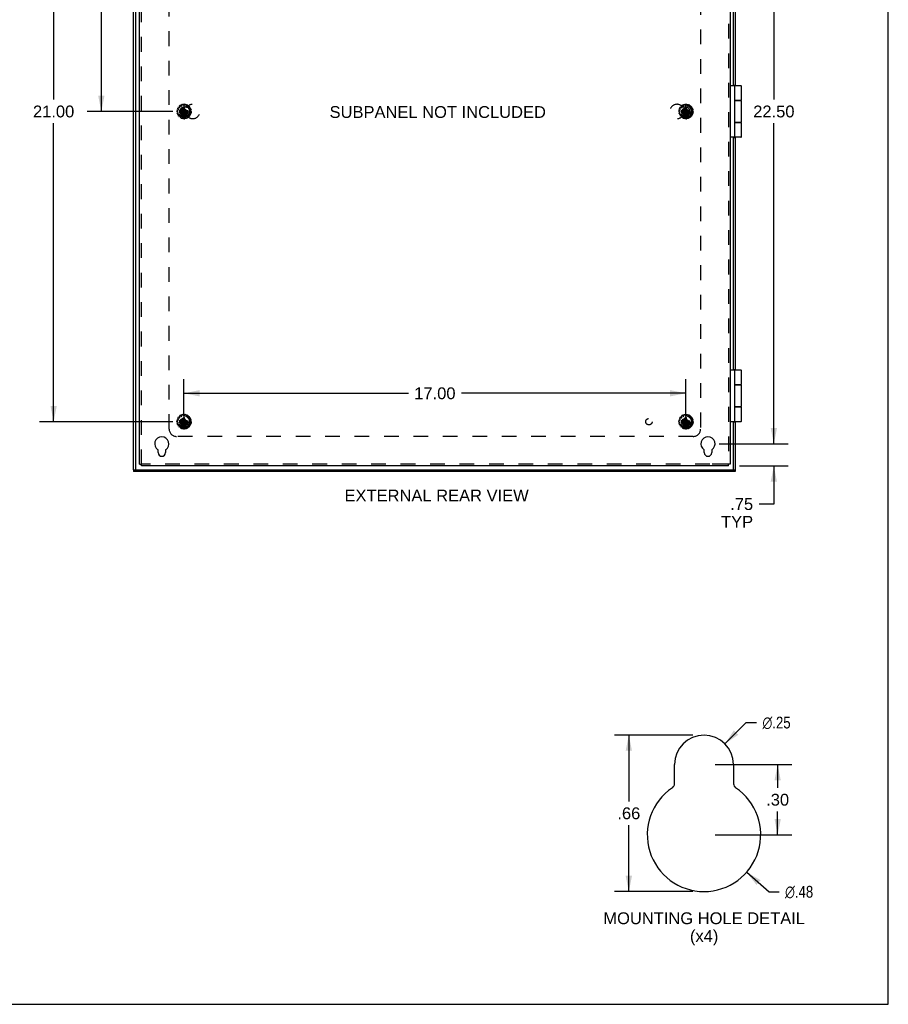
# Model space of a CAD drawing. Header units: inches. Extents: x 0 to 90.7, y 0 to 58.7.
# Tile 14 of 15: x 61.2 to 90.7, y 0 to 33.3. Entities that reach past the tile are written whole.
import ezdxf

# ---------------------------------------------------------------- set-up
doc = ezdxf.new("R2010")
doc.units = ezdxf.units.IN
doc.header["$LTSCALE"] = 4.986667
doc.header["$MEASUREMENT"] = 0
doc.linetypes.add('HIDDEN', pattern=[0.2, 0.1, -0.1])
doc.layers.get('0').update_dxf_attribs({"linetype": 'CONTINUOUS'})
for name, color, linetype in [('DEFAULT_2', 8, 'HIDDEN'), ('DIMENSIONS', 7, 'CONTINUOUS'), ('DOOR_ASSEMBLY', 7, 'CONTINUOUS'), ('SUBPANEL', 7, 'CONTINUOUS')]:
    doc.layers.add(name, color=color, linetype=linetype)
doc.styles.get("Standard").update_dxf_attribs({"font": 'arial.ttf'})
doc.styles.add('TEXTSTYLE_1', font='gdt', dxfattribs={"width": 0.8})
doc.dimstyles.new('DIMSTYLE_1', dxfattribs={"dimtxt": 0.4, "dimasz": 0.533333, "dimexe": 0.09, "dimexo": 0.07, "dimgap": 0.0375, "dimtad": 0, "dimtih": 1, "dimtoh": 1, "dimzin": 4, "dimdsep": 46, "dimtxsty": 'Standard', "dimblk": '_FILLED', "dimblk1": '_FILLED', "dimblk2": '_FILLED', "dimcen": 0.09, "dimadec": 3, "dimazin": 1, "dimtfac": 1, "dimtdec": 3, "dimtofl": 0, "dimtmove": 0, "dimatfit": 3, "dimldrblk": '_FILLED', "dimfxl": 0, "dimtolj": 1, "dimtzin": 4, "dimarcsym": 0})
doc.dimstyles.new('DIMSTYLE_2', dxfattribs={"dimtxt": 0.4, "dimasz": 0.533333, "dimexe": 0.09, "dimexo": 0.07, "dimgap": 0.09, "dimtad": 0, "dimtih": 1, "dimtoh": 1, "dimlfac": 0.1875, "dimzin": 4, "dimdsep": 46, "dimtxsty": 'Standard', "dimblk": '_FILLED', "dimblk1": '_FILLED', "dimblk2": '_FILLED', "dimcen": 0.09, "dimadec": 3, "dimazin": 1, "dimtfac": 1, "dimtdec": 3, "dimtofl": 0, "dimtmove": 0, "dimatfit": 1, "dimldrblk": '_FILLED', "dimfxl": 0, "dimtolj": 1, "dimtzin": 4, "dimarcsym": 0})
doc.dimstyles.new('DIMSTYLE_3', dxfattribs={"dimtxt": 0.4, "dimasz": 0.533333, "dimexe": 0.09, "dimexo": 0.07, "dimgap": 0.0375, "dimtad": 0, "dimtih": 1, "dimtoh": 1, "dimlfac": 0.1875, "dimzin": 4, "dimdsep": 46, "dimtxsty": 'Standard', "dimblk": '_FILLED', "dimblk1": '_FILLED', "dimblk2": '_FILLED', "dimcen": 0.09, "dimadec": 3, "dimazin": 1, "dimtfac": 1, "dimtdec": 3, "dimtofl": 0, "dimtmove": 0, "dimatfit": 3, "dimldrblk": '_FILLED', "dimfxl": 0, "dimtolj": 1, "dimtzin": 4, "dimarcsym": 0})

# ---------------------------------------------------------------- blocks, each defined once
blk = doc.blocks.new('_FILLED')
at = {"color": 0, "linetype": 'ByBlock'}
blk.add_solid([(0, 0), (-1, 0.2), (-1, -0.2)], dxfattribs=at)
blk = doc.blocks.new('*D3')
at = {"layer": 'DIMENSIONS', "color": 2, "linetype": 'Continuous'}
for p, q in [((85.132, 8.82), (85.849, 9.536)), ((85.849, 9.536), (86.205, 9.536))]:
    blk.add_line(p, q, dxfattribs=at)
at = {"layer": 'DIMENSIONS', "color": 2, "linetype": 'Continuous', "xscale": 0.5333333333, "yscale": 0.5333333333, "zscale": 0.5333333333, "rotation": 224.9412113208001}
blk.add_blockref('_FILLED', (85.132, 8.82), dxfattribs=at)
at = {"layer": 'DIMENSIONS', "color": 2, "linetype": 'Continuous', "insert": (86.405, 9.736), "char_height": 0.4, "width": 1.30954, "attachment_point": 1, "line_spacing_factor": 0.9, "style": 'TEXTSTYLE_1'}
blk.add_mtext('{\\fgdt;n}\\fArial;.25', dxfattribs=at)
blk = doc.blocks.new('*D4')
at = {"layer": 'DIMENSIONS', "color": 2, "linetype": 'Continuous'}
for p, q in [((85.869, 4.473), (86.629, 3.809)), ((86.629, 3.809), (86.97, 3.809))]:
    blk.add_line(p, q, dxfattribs=at)
at = {"layer": 'DIMENSIONS', "color": 2, "linetype": 'Continuous', "xscale": 0.5333333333, "yscale": 0.5333333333, "zscale": 0.5333333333, "rotation": 138.8276360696}
blk.add_blockref('_FILLED', (85.869, 4.473), dxfattribs=at)
at = {"layer": 'DIMENSIONS', "color": 2, "linetype": 'Continuous', "insert": (87.17, 4.009), "char_height": 0.4, "width": 1.30954, "attachment_point": 1, "line_spacing_factor": 0.9, "style": 'TEXTSTYLE_1'}
blk.add_mtext('{\\fgdt;n}\\fArial;.48', dxfattribs=at)
blk = doc.blocks.new('*D5')
at = {"layer": 'DIMENSIONS', "color": 2, "linetype": 'Continuous'}
for p, q in [((84.051, 9.113), (81.398, 9.113)), ((81.878, 9.113), (81.878, 6.865)), ((81.878, 3.817), (81.878, 6.065)), ((84.051, 3.817), (81.398, 3.817))]:
    blk.add_line(p, q, dxfattribs=at)
at = {"layer": 'DIMENSIONS', "color": 2, "linetype": 'Continuous', "xscale": 0.5333333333, "yscale": 0.5333333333, "zscale": 0.5333333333}
for p, rotation in [((81.878, 9.113), 90), ((81.878, 3.817), 270)]:
    blk.add_blockref('_FILLED', p, dxfattribs=dict(at, rotation=rotation))
at = {"layer": 'DIMENSIONS', "color": 2, "linetype": 'Continuous', "insert": (81.878, 6.665), "char_height": 0.4, "width": 0.77621, "attachment_point": 2, "line_spacing_factor": 0.9}
blk.add_mtext('.66', dxfattribs=at)
blk = doc.blocks.new('*D7')
at = {"layer": 'DIMENSIONS', "color": 2, "linetype": 'Continuous'}
for p, q in [((84.932, 41.471), (87.27, 41.471)), ((86.79, 41.471), (86.79, 30.621)), ((86.79, 18.971), (86.79, 29.821)), ((84.932, 18.971), (87.27, 18.971))]:
    blk.add_line(p, q, dxfattribs=at)
at = {"layer": 'DIMENSIONS', "color": 2, "linetype": 'Continuous', "xscale": 0.5333333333, "yscale": 0.5333333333, "zscale": 0.5333333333}
for p, rotation in [((86.79, 41.471), 90), ((86.79, 18.971), 270)]:
    blk.add_blockref('_FILLED', p, dxfattribs=dict(at, rotation=rotation))
at = {"layer": 'DIMENSIONS', "color": 2, "linetype": 'Continuous', "insert": (86.79, 30.421), "char_height": 0.4, "width": 1.39777, "attachment_point": 2, "line_spacing_factor": 0.9}
blk.add_mtext('22.50', dxfattribs=at)
blk = doc.blocks.new('*D11')
at = {"layer": 'DIMENSIONS', "color": 2, "linetype": 'Continuous'}
for p, q in [((86.79, 18.971), (86.79, 20.038)), ((84.932, 18.971), (87.27, 18.971)), ((85.622, 18.221), (87.27, 18.221)), ((86.79, 18.221), (86.79, 16.932)), ((86.79, 16.932), (86.288, 16.932))]:
    blk.add_line(p, q, dxfattribs=at)
at = {"layer": 'DIMENSIONS', "color": 2, "linetype": 'Continuous', "xscale": 0.5333333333, "yscale": 0.5333333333, "zscale": 0.5333333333}
for p, rotation in [((86.79, 18.971), 270), ((86.79, 18.221), 90)]:
    blk.add_blockref('_FILLED', p, dxfattribs=dict(at, rotation=rotation))
at = {"layer": 'DIMENSIONS', "color": 2, "linetype": 'Continuous', "insert": (86.088, 17.132), "char_height": 0.4, "width": 1.08401, "attachment_point": 3, "line_spacing_factor": 0.9}
blk.add_mtext('.75\\PTYP', dxfattribs=at)
blk = doc.blocks.new('*D12')
at = {"layer": 'DIMENSIONS', "color": 2, "linetype": 'Continuous'}
for p, q in [((84.797, 8.113), (87.398, 8.113)), ((86.918, 8.113), (86.918, 7.325)), ((86.918, 5.737), (86.918, 6.525)), ((84.797, 5.737), (87.398, 5.737))]:
    blk.add_line(p, q, dxfattribs=at)
at = {"layer": 'DIMENSIONS', "color": 2, "linetype": 'Continuous', "xscale": 0.5333333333, "yscale": 0.5333333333, "zscale": 0.5333333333}
for p, rotation in [((86.918, 8.113), 90), ((86.918, 5.737), 270)]:
    blk.add_blockref('_FILLED', p, dxfattribs=dict(at, rotation=rotation))
at = {"layer": 'DIMENSIONS', "color": 2, "linetype": 'Continuous', "insert": (86.918, 7.125), "char_height": 0.4, "width": 0.77621, "attachment_point": 2, "line_spacing_factor": 0.9}
blk.add_mtext('.30', dxfattribs=at)
blk = doc.blocks.new('*D15')
at = {"layer": 'DIMENSIONS', "color": 2, "linetype": 'Continuous'}
for p, q in [((66.435, 40.721), (63.532, 40.721)), ((64.012, 40.721), (64.012, 36.248)), ((64.012, 30.221), (64.012, 34.848)), ((66.435, 30.221), (63.532, 30.221))]:
    blk.add_line(p, q, dxfattribs=at)
at = {"layer": 'DIMENSIONS', "color": 2, "linetype": 'Continuous', "xscale": 0.5333333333, "yscale": 0.5333333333, "zscale": 0.5333333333}
for p, rotation in [((64.012, 40.721), 90), ((64.012, 30.221), 270)]:
    blk.add_blockref('_FILLED', p, dxfattribs=dict(at, rotation=rotation))
at = {"layer": 'DIMENSIONS', "color": 2, "linetype": 'Continuous', "insert": (64.012, 36.048), "char_height": 0.4, "width": 1.39777, "attachment_point": 2, "line_spacing_factor": 0.9}
blk.add_mtext('10.50\\PTYP', dxfattribs=at)
blk = doc.blocks.new('*D16')
at = {"layer": 'DIMENSIONS', "color": 2, "linetype": 'Continuous'}
for p, q in [((66.435, 40.721), (61.916, 40.721)), ((62.396, 40.721), (62.396, 30.621)), ((62.396, 19.721), (62.396, 29.821)), ((66.435, 19.721), (61.916, 19.721))]:
    blk.add_line(p, q, dxfattribs=at)
at = {"layer": 'DIMENSIONS', "color": 2, "linetype": 'Continuous', "xscale": 0.5333333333, "yscale": 0.5333333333, "zscale": 0.5333333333}
for p, rotation in [((62.396, 40.721), 90), ((62.396, 19.721), 270)]:
    blk.add_blockref('_FILLED', p, dxfattribs=dict(at, rotation=rotation))
at = {"layer": 'DIMENSIONS', "color": 2, "linetype": 'Continuous', "insert": (62.396, 30.421), "char_height": 0.4, "width": 1.39777, "attachment_point": 2, "line_spacing_factor": 0.9}
blk.add_mtext('21.00', dxfattribs=at)
blk = doc.blocks.new('*D17')
at = {"layer": 'DIMENSIONS', "color": 2, "linetype": 'Continuous'}
for p, q in [((66.809, 19.981), (66.809, 21.162)), ((83.809, 19.981), (83.809, 21.162)), ((66.809, 20.682), (74.41, 20.682)), ((83.809, 20.682), (76.207, 20.682))]:
    blk.add_line(p, q, dxfattribs=at)
at = {"layer": 'DIMENSIONS', "color": 2, "linetype": 'Continuous', "xscale": 0.5333333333, "yscale": 0.5333333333, "zscale": 0.5333333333, "rotation": 180}
blk.add_blockref('_FILLED', (66.809, 20.682), dxfattribs=at)
at = {"layer": 'DIMENSIONS', "color": 2, "linetype": 'Continuous', "xscale": 0.5333333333, "yscale": 0.5333333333, "zscale": 0.5333333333}
blk.add_blockref('_FILLED', (83.809, 20.682), dxfattribs=at)
at = {"layer": 'DIMENSIONS', "color": 2, "linetype": 'Continuous', "insert": (75.309, 20.882), "char_height": 0.4, "width": 1.39777, "attachment_point": 2, "line_spacing_factor": 0.9}
blk.add_mtext('17.00', dxfattribs=at)

msp = doc.modelspace()

# ---------------------------------------------------------------- linework, layer by layer
at = {"color": 7, "linetype": 'Continuous'}
for p, q in [((90.667, 0), (90.667, 58.667)), ((65.309, 18.281), (65.369, 18.281)), ((65.369, 18.221), (65.369, 18.281)), ((85.309, 18.281), (85.249, 18.281)), ((85.249, 18.221), (85.249, 18.281)), ((0, 0), (90.667, 0))]:
    msp.add_line(p, q, dxfattribs=at)
at = {"color": 3, "linetype": 'Continuous'}
for p, q in [((65.309, 18.281), (65.309, 42.161)), ((85.309, 42.161), (85.309, 18.281)), ((65.934, 18.674), (65.934, 18.756)), ((66.184, 18.756), (66.184, 18.674)), ((84.434, 18.674), (84.434, 18.756)), ((84.684, 18.756), (84.684, 18.674)), ((85.249, 18.221), (65.369, 18.221)), ((83.424, 7.464), (83.424, 8.113)), ((85.424, 8.113), (85.424, 7.464))]:
    msp.add_line(p, q, dxfattribs=at)
for centre, radius, start, end in [((66.059, 18.971), 0.24, 303.8964, 236.1036), ((84.559, 18.971), 0.24, 303.8964, 236.1036), ((65.914, 18.756), 0.02, 0, 56.1036), ((66.059, 18.674), 0.125, 180, 360), ((66.204, 18.756), 0.02, 123.8964, 180), ((84.414, 18.756), 0.02, 0, 56.1036), ((84.559, 18.674), 0.125, 180, 360), ((84.704, 18.756), 0.02, 123.8964, 180), ((84.424, 8.113), 1, 0, 180), ((83.264, 7.464), 0.16, 303.8964, 360), ((85.584, 7.464), 0.16, 180, 236.1036), ((84.424, 5.737), 1.92, 123.8964, 56.1036)]:
    msp.add_arc(centre, radius, start, end, dxfattribs=at)
at = {"layer": 'DEFAULT_2', "color": 8, "linetype": 'HIDDEN'}
for p, q in [((65.369, 18.281), (65.369, 42.161)), ((85.249, 42.161), (85.249, 18.281)), ((66.615, 30.359), (66.641, 30.346)), ((66.667, 30.375), (66.652, 30.4)), ((66.653, 30.348), (66.666, 30.363)), ((66.687, 30.426), (66.706, 30.404)), ((66.718, 30.401), (66.736, 30.409)), ((66.742, 30.42), (66.738, 30.448)), ((66.781, 30.457), (66.789, 30.43)), ((66.791, 30.362), (66.791, 30.361)), ((66.791, 30.081), (66.827, 30.362)), ((66.827, 30.081), (66.791, 30.362)), ((66.791, 30.361), (66.791, 30.326)), ((66.799, 30.422), (66.819, 30.422)), ((66.827, 30.361), (66.827, 30.362)), ((66.827, 30.326), (66.827, 30.361)), ((66.828, 30.43), (66.836, 30.457)), ((66.879, 30.448), (66.875, 30.42)), ((66.881, 30.409), (66.899, 30.401)), ((66.911, 30.404), (66.93, 30.426)), ((66.965, 30.4), (66.95, 30.375)), ((66.951, 30.363), (66.965, 30.348)), ((66.976, 30.346), (67.002, 30.359)), ((83.615, 30.359), (83.641, 30.346)), ((83.667, 30.375), (83.652, 30.4)), ((83.653, 30.348), (83.666, 30.363)), ((83.687, 30.426), (83.706, 30.404)), ((83.718, 30.401), (83.736, 30.409)), ((83.742, 30.42), (83.738, 30.448)), ((83.781, 30.457), (83.789, 30.43)), ((83.791, 30.362), (83.791, 30.361)), ((83.791, 30.081), (83.827, 30.362)), ((83.827, 30.081), (83.791, 30.362)), ((83.791, 30.361), (83.791, 30.326)), ((83.799, 30.422), (83.819, 30.422)), ((83.827, 30.361), (83.827, 30.362)), ((83.827, 30.326), (83.827, 30.361)), ((83.828, 30.43), (83.836, 30.457)), ((83.879, 30.448), (83.875, 30.42)), ((83.881, 30.409), (83.899, 30.401)), ((83.911, 30.404), (83.93, 30.426)), ((83.965, 30.4), (83.95, 30.375)), ((83.951, 30.363), (83.965, 30.348)), ((83.976, 30.346), (84.002, 30.359)), ((66.599, 30.219), (66.571, 30.224)), ((66.576, 30.268), (66.605, 30.267)), ((66.577, 30.169), (66.604, 30.18)), ((66.618, 30.134), (66.591, 30.127)), ((66.617, 30.304), (66.593, 30.32)), ((66.61, 30.19), (66.608, 30.21)), ((66.614, 30.274), (66.621, 30.293)), ((66.618, 30.08), (66.638, 30.1)), ((66.64, 30.112), (66.63, 30.13)), ((66.67, 30.064), (66.648, 30.047)), ((66.668, 30.239), (66.949, 30.203)), ((66.668, 30.203), (66.949, 30.239)), ((66.669, 30.239), (66.668, 30.239)), ((66.668, 30.203), (66.669, 30.203)), ((66.704, 30.239), (66.669, 30.239)), ((66.669, 30.203), (66.704, 30.203)), ((66.699, 30.053), (66.682, 30.065)), ((66.692, 30.014), (66.702, 30.041)), ((66.759, 30.271), (66.704, 30.239)), ((66.704, 30.239), (66.913, 30.203)), ((66.704, 30.203), (66.913, 30.239)), ((66.704, 30.203), (66.759, 30.172)), ((66.746, 30.022), (66.733, 29.996)), ((66.777, 30.023), (66.757, 30.027)), ((66.791, 30.326), (66.759, 30.271)), ((66.759, 30.172), (66.858, 30.271)), ((66.759, 30.271), (66.858, 30.172)), ((66.759, 30.172), (66.791, 30.117)), ((66.787, 29.985), (66.784, 30.014)), ((66.791, 30.117), (66.827, 30.326)), ((66.827, 30.117), (66.791, 30.326)), ((66.791, 30.117), (66.791, 30.082)), ((66.791, 30.082), (66.791, 30.081)), ((66.858, 30.271), (66.827, 30.326)), ((66.827, 30.117), (66.858, 30.172)), ((66.827, 30.082), (66.827, 30.117)), ((66.827, 30.081), (66.827, 30.082)), ((66.833, 30.014), (66.831, 29.985)), ((66.86, 30.027), (66.841, 30.023)), ((66.913, 30.239), (66.858, 30.271)), ((66.858, 30.172), (66.913, 30.203)), ((66.885, 29.996), (66.871, 30.022)), ((66.948, 30.239), (66.913, 30.239)), ((66.913, 30.203), (66.948, 30.203)), ((66.915, 30.041), (66.925, 30.014)), ((66.935, 30.065), (66.919, 30.053)), ((66.97, 30.047), (66.947, 30.064)), ((66.949, 30.239), (66.948, 30.239)), ((66.948, 30.203), (66.949, 30.203)), ((66.988, 30.13), (66.978, 30.112)), ((66.979, 30.1), (66.999, 30.08)), ((66.997, 30.293), (67.003, 30.274)), ((67.027, 30.127), (66.999, 30.134)), ((67.024, 30.32), (67.001, 30.304)), ((67.01, 30.21), (67.007, 30.19)), ((67.013, 30.267), (67.041, 30.268)), ((67.014, 30.18), (67.04, 30.169)), ((67.046, 30.224), (67.018, 30.219)), ((83.599, 30.219), (83.571, 30.224)), ((83.576, 30.268), (83.605, 30.267)), ((83.577, 30.169), (83.604, 30.18)), ((83.618, 30.134), (83.591, 30.127)), ((83.617, 30.304), (83.593, 30.32)), ((83.61, 30.19), (83.608, 30.21)), ((83.614, 30.274), (83.621, 30.293)), ((83.618, 30.08), (83.638, 30.1)), ((83.64, 30.112), (83.63, 30.13)), ((83.67, 30.064), (83.648, 30.047)), ((83.668, 30.203), (83.949, 30.239)), ((83.669, 30.239), (83.668, 30.239)), ((83.668, 30.239), (83.949, 30.203)), ((83.668, 30.203), (83.669, 30.203)), ((83.704, 30.239), (83.669, 30.239)), ((83.669, 30.203), (83.704, 30.203)), ((83.699, 30.053), (83.682, 30.065)), ((83.692, 30.014), (83.702, 30.041)), ((83.759, 30.271), (83.704, 30.239)), ((83.704, 30.203), (83.913, 30.239)), ((83.704, 30.239), (83.913, 30.203)), ((83.704, 30.203), (83.759, 30.172)), ((83.746, 30.022), (83.733, 29.996)), ((83.777, 30.023), (83.757, 30.027)), ((83.791, 30.326), (83.759, 30.271)), ((83.759, 30.172), (83.858, 30.271)), ((83.759, 30.271), (83.858, 30.172)), ((83.759, 30.172), (83.791, 30.117)), ((83.787, 29.985), (83.784, 30.014)), ((83.791, 30.117), (83.827, 30.326)), ((83.827, 30.117), (83.791, 30.326)), ((83.791, 30.117), (83.791, 30.082)), ((83.791, 30.082), (83.791, 30.081)), ((83.858, 30.271), (83.827, 30.326)), ((83.827, 30.117), (83.858, 30.172)), ((83.827, 30.082), (83.827, 30.117)), ((83.827, 30.081), (83.827, 30.082)), ((83.833, 30.014), (83.831, 29.985)), ((83.86, 30.027), (83.841, 30.023)), ((83.913, 30.239), (83.858, 30.271)), ((83.858, 30.172), (83.913, 30.203)), ((83.885, 29.996), (83.871, 30.022)), ((83.948, 30.239), (83.913, 30.239)), ((83.913, 30.203), (83.948, 30.203)), ((83.915, 30.041), (83.925, 30.014)), ((83.935, 30.065), (83.919, 30.053)), ((83.97, 30.047), (83.947, 30.064)), ((83.949, 30.239), (83.948, 30.239)), ((83.948, 30.203), (83.949, 30.203)), ((83.988, 30.13), (83.978, 30.112)), ((83.979, 30.1), (83.999, 30.08)), ((83.997, 30.293), (84.003, 30.274)), ((84.027, 30.127), (83.999, 30.134)), ((84.024, 30.32), (84.001, 30.304)), ((84.01, 30.21), (84.007, 30.19)), ((84.013, 30.267), (84.041, 30.268)), ((84.014, 30.18), (84.04, 30.169)), ((84.046, 30.224), (84.018, 30.219)), ((66.599, 19.719), (66.571, 19.724)), ((66.576, 19.768), (66.605, 19.767)), ((66.577, 19.669), (66.604, 19.68)), ((66.617, 19.804), (66.593, 19.82)), ((66.61, 19.69), (66.608, 19.71)), ((66.614, 19.774), (66.621, 19.793)), ((66.615, 19.859), (66.641, 19.846)), ((66.667, 19.875), (66.652, 19.9)), ((66.653, 19.848), (66.666, 19.863)), ((66.668, 19.739), (66.949, 19.703)), ((66.669, 19.739), (66.668, 19.739)), ((66.668, 19.703), (66.949, 19.739)), ((66.668, 19.703), (66.669, 19.703)), ((66.704, 19.739), (66.669, 19.739)), ((66.669, 19.703), (66.704, 19.703)), ((66.687, 19.926), (66.706, 19.904)), ((66.759, 19.771), (66.704, 19.739)), ((66.704, 19.739), (66.913, 19.703)), ((66.704, 19.703), (66.913, 19.739)), ((66.704, 19.703), (66.759, 19.672)), ((66.718, 19.901), (66.736, 19.909)), ((66.742, 19.92), (66.738, 19.948)), ((66.791, 19.826), (66.759, 19.771)), ((66.759, 19.771), (66.858, 19.672)), ((66.759, 19.672), (66.858, 19.771)), ((66.759, 19.672), (66.791, 19.617)), ((66.781, 19.957), (66.789, 19.93)), ((66.827, 19.581), (66.791, 19.862)), ((66.791, 19.862), (66.791, 19.861)), ((66.791, 19.581), (66.827, 19.862)), ((66.791, 19.861), (66.791, 19.826)), ((66.827, 19.617), (66.791, 19.826)), ((66.791, 19.617), (66.827, 19.826)), ((66.799, 19.922), (66.819, 19.922)), ((66.827, 19.861), (66.827, 19.862)), ((66.827, 19.826), (66.827, 19.861)), ((66.858, 19.771), (66.827, 19.826)), ((66.827, 19.617), (66.858, 19.672)), ((66.828, 19.93), (66.836, 19.957)), ((66.913, 19.739), (66.858, 19.771)), ((66.858, 19.672), (66.913, 19.703)), ((66.879, 19.948), (66.875, 19.92)), ((66.881, 19.909), (66.899, 19.901)), ((66.911, 19.904), (66.93, 19.926)), ((66.948, 19.739), (66.913, 19.739)), ((66.913, 19.703), (66.948, 19.703)), ((66.949, 19.739), (66.948, 19.739)), ((66.948, 19.703), (66.949, 19.703)), ((66.965, 19.9), (66.95, 19.875)), ((66.951, 19.863), (66.965, 19.848)), ((66.976, 19.846), (67.002, 19.859)), ((66.997, 19.793), (67.003, 19.774)), ((67.024, 19.82), (67.001, 19.804)), ((67.01, 19.71), (67.007, 19.69)), ((67.013, 19.767), (67.041, 19.768)), ((67.014, 19.68), (67.04, 19.669)), ((67.046, 19.724), (67.018, 19.719)), ((83.599, 19.719), (83.571, 19.724)), ((83.576, 19.768), (83.605, 19.767)), ((83.577, 19.669), (83.604, 19.68)), ((83.617, 19.804), (83.593, 19.82)), ((83.61, 19.69), (83.608, 19.71)), ((83.614, 19.774), (83.621, 19.793)), ((83.615, 19.859), (83.641, 19.846)), ((83.667, 19.875), (83.652, 19.9)), ((83.653, 19.848), (83.666, 19.863)), ((83.668, 19.703), (83.949, 19.739)), ((83.669, 19.739), (83.668, 19.739)), ((83.668, 19.739), (83.949, 19.703)), ((83.668, 19.703), (83.669, 19.703)), ((83.704, 19.739), (83.669, 19.739)), ((83.669, 19.703), (83.704, 19.703)), ((83.687, 19.926), (83.706, 19.904)), ((83.759, 19.771), (83.704, 19.739)), ((83.704, 19.703), (83.913, 19.739)), ((83.704, 19.739), (83.913, 19.703)), ((83.704, 19.703), (83.759, 19.672)), ((83.718, 19.901), (83.736, 19.909)), ((83.742, 19.92), (83.738, 19.948)), ((83.791, 19.826), (83.759, 19.771)), ((83.759, 19.771), (83.858, 19.672)), ((83.759, 19.672), (83.858, 19.771)), ((83.759, 19.672), (83.791, 19.617)), ((83.781, 19.957), (83.789, 19.93)), ((83.827, 19.581), (83.791, 19.862)), ((83.791, 19.862), (83.791, 19.861)), ((83.791, 19.581), (83.827, 19.862)), ((83.791, 19.861), (83.791, 19.826)), ((83.827, 19.617), (83.791, 19.826)), ((83.791, 19.617), (83.827, 19.826)), ((83.799, 19.922), (83.819, 19.922)), ((83.827, 19.861), (83.827, 19.862)), ((83.827, 19.826), (83.827, 19.861)), ((83.858, 19.771), (83.827, 19.826)), ((83.827, 19.617), (83.858, 19.672)), ((83.828, 19.93), (83.836, 19.957)), ((83.913, 19.739), (83.858, 19.771)), ((83.858, 19.672), (83.913, 19.703)), ((83.879, 19.948), (83.875, 19.92)), ((83.881, 19.909), (83.899, 19.901)), ((83.911, 19.904), (83.93, 19.926)), ((83.948, 19.739), (83.913, 19.739)), ((83.913, 19.703), (83.948, 19.703)), ((83.949, 19.739), (83.948, 19.739)), ((83.948, 19.703), (83.949, 19.703)), ((83.965, 19.9), (83.95, 19.875)), ((83.951, 19.863), (83.965, 19.848)), ((83.976, 19.846), (84.002, 19.859)), ((83.997, 19.793), (84.003, 19.774)), ((84.024, 19.82), (84.001, 19.804)), ((84.01, 19.71), (84.007, 19.69)), ((84.013, 19.767), (84.041, 19.768)), ((84.014, 19.68), (84.04, 19.669)), ((84.046, 19.724), (84.018, 19.719)), ((66.618, 19.634), (66.591, 19.627)), ((66.618, 19.58), (66.638, 19.6)), ((66.64, 19.612), (66.63, 19.63)), ((66.67, 19.564), (66.648, 19.547)), ((66.699, 19.553), (66.682, 19.565)), ((66.692, 19.514), (66.702, 19.541)), ((66.746, 19.522), (66.733, 19.496)), ((66.777, 19.523), (66.757, 19.527)), ((66.787, 19.485), (66.784, 19.514)), ((66.791, 19.617), (66.791, 19.582)), ((66.791, 19.582), (66.791, 19.581)), ((66.827, 19.582), (66.827, 19.617)), ((66.827, 19.581), (66.827, 19.582)), ((66.833, 19.514), (66.831, 19.485)), ((66.86, 19.527), (66.841, 19.523)), ((66.885, 19.496), (66.871, 19.522)), ((66.915, 19.541), (66.925, 19.514)), ((66.935, 19.565), (66.919, 19.553)), ((66.97, 19.547), (66.947, 19.564)), ((66.988, 19.63), (66.978, 19.612)), ((66.979, 19.6), (66.999, 19.58)), ((67.027, 19.627), (66.999, 19.634)), ((83.618, 19.634), (83.591, 19.627)), ((83.618, 19.58), (83.638, 19.6)), ((83.64, 19.612), (83.63, 19.63)), ((83.67, 19.564), (83.648, 19.547)), ((83.699, 19.553), (83.682, 19.565)), ((83.692, 19.514), (83.702, 19.541)), ((83.746, 19.522), (83.733, 19.496)), ((83.777, 19.523), (83.757, 19.527)), ((83.787, 19.485), (83.784, 19.514)), ((83.791, 19.617), (83.791, 19.582)), ((83.791, 19.582), (83.791, 19.581)), ((83.827, 19.582), (83.827, 19.617)), ((83.827, 19.581), (83.827, 19.582)), ((83.833, 19.514), (83.831, 19.485)), ((83.86, 19.527), (83.841, 19.523)), ((83.885, 19.496), (83.871, 19.522)), ((83.915, 19.541), (83.925, 19.514)), ((83.935, 19.565), (83.919, 19.553)), ((83.97, 19.547), (83.947, 19.564)), ((83.988, 19.63), (83.978, 19.612)), ((83.979, 19.6), (83.999, 19.58)), ((84.027, 19.627), (83.999, 19.634)), ((84.622, 18.281), (65.369, 18.281)), ((85.197, 18.281), (84.622, 18.281)), ((85.249, 18.281), (85.197, 18.281))]:
    msp.add_line(p, q, dxfattribs=at)
for points in [[(66.827, 30.362), (66.821, 30.362), (66.815, 30.362), (66.809, 30.362), (66.803, 30.362), (66.797, 30.362), (66.791, 30.362)], [(83.827, 30.362), (83.821, 30.362), (83.815, 30.362), (83.809, 30.362), (83.803, 30.362), (83.797, 30.362), (83.791, 30.362)], [(66.668, 30.239), (66.668, 30.236), (66.668, 30.233), (66.668, 30.23), (66.668, 30.227), (66.668, 30.224), (66.668, 30.221)], [(66.668, 30.221), (66.668, 30.218), (66.668, 30.215), (66.668, 30.212), (66.668, 30.209), (66.668, 30.206), (66.668, 30.203)], [(66.791, 30.081), (66.797, 30.081), (66.803, 30.081), (66.809, 30.081), (66.815, 30.081), (66.821, 30.081), (66.827, 30.081)], [(66.949, 30.221), (66.949, 30.224), (66.949, 30.227), (66.949, 30.23), (66.949, 30.233), (66.949, 30.236), (66.949, 30.239)], [(66.949, 30.203), (66.949, 30.206), (66.949, 30.209), (66.949, 30.212), (66.949, 30.215), (66.949, 30.218), (66.949, 30.221)], [(83.668, 30.239), (83.668, 30.236), (83.668, 30.233), (83.668, 30.23), (83.668, 30.227), (83.668, 30.224), (83.668, 30.221)], [(83.668, 30.221), (83.668, 30.218), (83.668, 30.215), (83.668, 30.212), (83.668, 30.209), (83.668, 30.206), (83.668, 30.203)], [(83.791, 30.081), (83.797, 30.081), (83.803, 30.081), (83.809, 30.081), (83.815, 30.081), (83.821, 30.081), (83.827, 30.081)], [(83.949, 30.221), (83.949, 30.224), (83.949, 30.227), (83.949, 30.23), (83.949, 30.233), (83.949, 30.236), (83.949, 30.239)], [(83.949, 30.203), (83.949, 30.206), (83.949, 30.209), (83.949, 30.212), (83.949, 30.215), (83.949, 30.218), (83.949, 30.221)], [(66.668, 19.739), (66.668, 19.736), (66.668, 19.733), (66.668, 19.73), (66.668, 19.727), (66.668, 19.724), (66.668, 19.721)], [(66.668, 19.721), (66.668, 19.718), (66.668, 19.715), (66.668, 19.712), (66.668, 19.709), (66.668, 19.706), (66.668, 19.703)], [(66.827, 19.862), (66.821, 19.862), (66.815, 19.862), (66.809, 19.862), (66.803, 19.862), (66.797, 19.862), (66.791, 19.862)], [(66.949, 19.721), (66.949, 19.724), (66.949, 19.727), (66.949, 19.73), (66.949, 19.733), (66.949, 19.736), (66.949, 19.739)], [(66.949, 19.703), (66.949, 19.706), (66.949, 19.709), (66.949, 19.712), (66.949, 19.715), (66.949, 19.718), (66.949, 19.721)], [(83.668, 19.739), (83.668, 19.736), (83.668, 19.733), (83.668, 19.73), (83.668, 19.727), (83.668, 19.724), (83.668, 19.721)], [(83.668, 19.721), (83.668, 19.718), (83.668, 19.715), (83.668, 19.712), (83.668, 19.709), (83.668, 19.706), (83.668, 19.703)], [(83.827, 19.862), (83.821, 19.862), (83.815, 19.862), (83.809, 19.862), (83.803, 19.862), (83.797, 19.862), (83.791, 19.862)], [(83.949, 19.721), (83.949, 19.724), (83.949, 19.727), (83.949, 19.73), (83.949, 19.733), (83.949, 19.736), (83.949, 19.739)], [(83.949, 19.703), (83.949, 19.706), (83.949, 19.709), (83.949, 19.712), (83.949, 19.715), (83.949, 19.718), (83.949, 19.721)], [(66.791, 19.581), (66.797, 19.581), (66.803, 19.581), (66.809, 19.581), (66.815, 19.581), (66.821, 19.581), (66.827, 19.581)], [(83.791, 19.581), (83.797, 19.581), (83.803, 19.581), (83.809, 19.581), (83.815, 19.581), (83.821, 19.581), (83.827, 19.581)]]:
    msp.add_lwpolyline(points, dxfattribs=at)
for centre, radius in [((66.809, 30.221), 0.246), ((66.809, 30.221), 0.201), ((66.809, 30.221), 0.188), ((66.809, 30.221), 0.143), ((66.809, 30.221), 0.128), ((66.809, 30.221), 0.125), ((66.809, 30.221), 0.124), ((66.809, 30.221), 0.114), ((83.809, 30.221), 0.246), ((83.809, 30.221), 0.201), ((83.809, 30.221), 0.188), ((83.809, 30.221), 0.143), ((83.809, 30.221), 0.128), ((83.809, 30.221), 0.125), ((83.809, 30.221), 0.124), ((83.809, 30.221), 0.114), ((66.809, 30.221), 0.102), ((66.809, 30.221), 0.1), ((83.809, 30.221), 0.102), ((83.809, 30.221), 0.1), ((66.809, 19.721), 0.246), ((66.809, 19.721), 0.201), ((66.809, 19.721), 0.188), ((66.809, 19.721), 0.143), ((66.809, 19.721), 0.128), ((66.809, 19.721), 0.125), ((66.809, 19.721), 0.124), ((66.809, 19.721), 0.114), ((66.809, 19.721), 0.102), ((66.809, 19.721), 0.1), ((83.809, 19.721), 0.246), ((83.809, 19.721), 0.201), ((83.809, 19.721), 0.188), ((83.809, 19.721), 0.143), ((83.809, 19.721), 0.128), ((83.809, 19.721), 0.125), ((83.809, 19.721), 0.124), ((83.809, 19.721), 0.114), ((83.809, 19.721), 0.102), ((83.809, 19.721), 0.1)]:
    msp.add_circle(centre, radius, dxfattribs=at)
for centre, start, end in [((66.598, 30.329), 152.9326, 235.8493), ((66.611, 30.35), 64.1507, 147.0674), ((66.645, 30.355), 244.1507, 318), ((66.66, 30.405), 128.9326, 211.8493), ((66.658, 30.37), 318, 31.8493), ((66.68, 30.419), 40.1507, 123.0674), ((66.714, 30.41), 220.1507, 294), ((66.732, 30.418), 294, 7.8493), ((66.748, 30.449), 104.9326, 187.8493), ((66.771, 30.454), 16.1507, 99.0674), ((66.799, 30.432), 196.1507, 270), ((66.819, 30.432), 270, 343.8493), ((66.846, 30.454), 80.9326, 163.8493), ((66.869, 30.449), 352.1507, 75.0674), ((66.885, 30.418), 172.1507, 246), ((66.904, 30.41), 246, 319.8493), ((66.937, 30.419), 56.9326, 139.8493), ((66.959, 30.37), 148.1507, 222), ((66.957, 30.405), 328.1507, 51.0674), ((66.972, 30.355), 222, 295.8493), ((67.007, 30.35), 32.9326, 115.8493), ((67.019, 30.329), 304.1507, 27.0674), ((83.598, 30.329), 152.9326, 235.8493), ((83.611, 30.35), 64.1507, 147.0674), ((83.645, 30.355), 244.1507, 318), ((83.66, 30.405), 128.9326, 211.8493), ((83.658, 30.37), 318, 31.8493), ((83.68, 30.419), 40.1507, 123.0674), ((83.714, 30.41), 220.1507, 294), ((83.732, 30.418), 294, 7.8493), ((83.748, 30.449), 104.9326, 187.8493), ((83.771, 30.454), 16.1507, 99.0674), ((83.799, 30.432), 196.1507, 270), ((83.819, 30.432), 270, 343.8493), ((83.846, 30.454), 80.9326, 163.8493), ((83.869, 30.449), 352.1507, 75.0674), ((83.885, 30.418), 172.1507, 246), ((83.904, 30.41), 246, 319.8493), ((83.937, 30.419), 56.9326, 139.8493), ((83.959, 30.37), 148.1507, 222), ((83.957, 30.405), 328.1507, 51.0674), ((83.972, 30.355), 222, 295.8493), ((84.007, 30.35), 32.9326, 115.8493), ((84.019, 30.329), 304.1507, 27.0674), ((66.573, 30.234), 176.9326, 259.8493), ((66.575, 30.258), 88.1507, 171.0674), ((66.581, 30.16), 112.1507, 195.0674), ((66.588, 30.137), 200.9326, 283.8493), ((66.598, 30.209), 6, 79.8493), ((66.6, 30.189), 292.1507, 6), ((66.605, 30.277), 268.1507, 342), ((66.625, 30.073), 136.1507, 219.0674), ((66.611, 30.296), 342, 55.8493), ((66.621, 30.125), 30, 103.8493), ((66.642, 30.055), 224.9326, 307.8493), ((66.631, 30.107), 316.1507, 30), ((66.676, 30.057), 54, 127.8493), ((66.702, 30.011), 160.1507, 243.0674), ((66.693, 30.045), 340.1507, 54), ((66.724, 30.001), 248.9326, 331.8493), ((66.755, 30.017), 78, 151.8493), ((66.774, 30.013), 4.1507, 78), ((66.843, 30.013), 102, 175.8493), ((66.862, 30.017), 28.1507, 102), ((66.893, 30.001), 208.1507, 291.0674), ((66.925, 30.045), 126, 199.8493), ((66.915, 30.011), 296.9326, 19.8493), ((66.941, 30.057), 52.1507, 126), ((66.976, 30.055), 232.1507, 315.0674), ((66.986, 30.107), 150, 223.8493), ((66.996, 30.125), 76.1507, 150), ((67.006, 30.296), 124.1507, 198), ((66.992, 30.073), 320.9326, 43.8493), ((67.012, 30.277), 198, 271.8493), ((67.017, 30.189), 174, 247.8493), ((67.019, 30.209), 100.1507, 174), ((67.029, 30.137), 256.1507, 339.0674), ((67.036, 30.16), 344.9326, 67.8493), ((67.042, 30.258), 8.9326, 91.8493), ((67.044, 30.234), 280.1507, 3.0674), ((83.573, 30.234), 176.9326, 259.8493), ((83.575, 30.258), 88.1507, 171.0674), ((83.581, 30.16), 112.1507, 195.0674), ((83.588, 30.137), 200.9326, 283.8493), ((83.598, 30.209), 6, 79.8493), ((83.6, 30.189), 292.1507, 6), ((83.605, 30.277), 268.1507, 342), ((83.625, 30.073), 136.1507, 219.0674), ((83.611, 30.296), 342, 55.8493), ((83.621, 30.125), 30, 103.8493), ((83.642, 30.055), 224.9326, 307.8493), ((83.631, 30.107), 316.1507, 30), ((83.676, 30.057), 54, 127.8493), ((83.702, 30.011), 160.1507, 243.0674), ((83.693, 30.045), 340.1507, 54), ((83.724, 30.001), 248.9326, 331.8493), ((83.755, 30.017), 78, 151.8493), ((83.774, 30.013), 4.1507, 78), ((83.843, 30.013), 102, 175.8493), ((83.862, 30.017), 28.1507, 102), ((83.893, 30.001), 208.1507, 291.0674), ((83.925, 30.045), 126, 199.8493), ((83.915, 30.011), 296.9326, 19.8493), ((83.941, 30.057), 52.1507, 126), ((83.976, 30.055), 232.1507, 315.0674), ((83.986, 30.107), 150, 223.8493), ((83.996, 30.125), 76.1507, 150), ((84.006, 30.296), 124.1507, 198), ((83.992, 30.073), 320.9326, 43.8493), ((84.012, 30.277), 198, 271.8493), ((84.017, 30.189), 174, 247.8493), ((84.019, 30.209), 100.1507, 174), ((84.029, 30.137), 256.1507, 339.0674), ((84.036, 30.16), 344.9326, 67.8493), ((84.042, 30.258), 8.9326, 91.8493), ((84.044, 30.234), 280.1507, 3.0674), ((66.797, 29.986), 184.1507, 267.0674), ((66.821, 29.986), 272.9326, 355.8493), ((83.797, 29.986), 184.1507, 267.0674), ((83.821, 29.986), 272.9326, 355.8493), ((66.573, 19.734), 176.9326, 259.8493), ((66.575, 19.758), 88.1507, 171.0674), ((66.581, 19.66), 112.1507, 195.0674), ((66.598, 19.829), 152.9326, 235.8493), ((66.598, 19.709), 6, 79.8493), ((66.611, 19.85), 64.1507, 147.0674), ((66.6, 19.689), 292.1507, 6), ((66.605, 19.777), 268.1507, 342), ((66.611, 19.796), 342, 55.8493), ((66.645, 19.855), 244.1507, 318), ((66.66, 19.905), 128.9326, 211.8493), ((66.658, 19.87), 318, 31.8493), ((66.68, 19.919), 40.1507, 123.0674), ((66.714, 19.91), 220.1507, 294), ((66.732, 19.918), 294, 7.8493), ((66.748, 19.949), 104.9326, 187.8493), ((66.771, 19.954), 16.1507, 99.0674), ((66.799, 19.932), 196.1507, 270), ((66.819, 19.932), 270, 343.8493), ((66.846, 19.954), 80.9326, 163.8493), ((66.869, 19.949), 352.1507, 75.0674), ((66.885, 19.918), 172.1507, 246), ((66.904, 19.91), 246, 319.8493), ((66.937, 19.919), 56.9326, 139.8493), ((66.959, 19.87), 148.1507, 222), ((66.957, 19.905), 328.1507, 51.0674), ((66.972, 19.855), 222, 295.8493), ((67.006, 19.796), 124.1507, 198), ((67.007, 19.85), 32.9326, 115.8493), ((67.012, 19.777), 198, 271.8493), ((67.017, 19.689), 174, 247.8493), ((67.019, 19.709), 100.1507, 174), ((67.019, 19.829), 304.1507, 27.0674), ((67.036, 19.66), 344.9326, 67.8493), ((67.042, 19.758), 8.9326, 91.8493), ((67.044, 19.734), 280.1507, 3.0674), ((83.573, 19.734), 176.9326, 259.8493), ((83.575, 19.758), 88.1507, 171.0674), ((83.581, 19.66), 112.1507, 195.0674), ((83.598, 19.829), 152.9326, 235.8493), ((83.598, 19.709), 6, 79.8493), ((83.611, 19.85), 64.1507, 147.0674), ((83.6, 19.689), 292.1507, 6), ((83.605, 19.777), 268.1507, 342), ((83.611, 19.796), 342, 55.8493), ((83.645, 19.855), 244.1507, 318), ((83.66, 19.905), 128.9326, 211.8493), ((83.658, 19.87), 318, 31.8493), ((83.68, 19.919), 40.1507, 123.0674), ((83.714, 19.91), 220.1507, 294), ((83.732, 19.918), 294, 7.8493), ((83.748, 19.949), 104.9326, 187.8493), ((83.771, 19.954), 16.1507, 99.0674), ((83.799, 19.932), 196.1507, 270), ((83.819, 19.932), 270, 343.8493), ((83.846, 19.954), 80.9326, 163.8493), ((83.869, 19.949), 352.1507, 75.0674), ((83.885, 19.918), 172.1507, 246), ((83.904, 19.91), 246, 319.8493), ((83.937, 19.919), 56.9326, 139.8493), ((83.959, 19.87), 148.1507, 222), ((83.957, 19.905), 328.1507, 51.0674), ((83.972, 19.855), 222, 295.8493), ((84.006, 19.796), 124.1507, 198), ((84.007, 19.85), 32.9326, 115.8493), ((84.012, 19.777), 198, 271.8493), ((84.017, 19.689), 174, 247.8493), ((84.019, 19.709), 100.1507, 174), ((84.019, 19.829), 304.1507, 27.0674), ((84.036, 19.66), 344.9326, 67.8493), ((84.042, 19.758), 8.9326, 91.8493), ((84.044, 19.734), 280.1507, 3.0674), ((66.588, 19.637), 200.9326, 283.8493), ((66.625, 19.573), 136.1507, 219.0674), ((66.621, 19.625), 30, 103.8493), ((66.642, 19.555), 224.9326, 307.8493), ((66.631, 19.607), 316.1507, 30), ((66.676, 19.557), 54, 127.8493), ((66.702, 19.511), 160.1507, 243.0674), ((66.693, 19.545), 340.1507, 54), ((66.724, 19.501), 248.9326, 331.8493), ((66.755, 19.517), 78, 151.8493), ((66.774, 19.513), 4.1507, 78), ((66.797, 19.486), 184.1507, 267.0674), ((66.821, 19.486), 272.9326, 355.8493), ((66.843, 19.513), 102, 175.8493), ((66.862, 19.517), 28.1507, 102), ((66.893, 19.501), 208.1507, 291.0674), ((66.925, 19.545), 126, 199.8493), ((66.915, 19.511), 296.9326, 19.8493), ((66.941, 19.557), 52.1507, 126), ((66.976, 19.555), 232.1507, 315.0674), ((66.986, 19.607), 150, 223.8493), ((66.996, 19.625), 76.1507, 150), ((66.992, 19.573), 320.9326, 43.8493), ((67.029, 19.637), 256.1507, 339.0674), ((83.588, 19.637), 200.9326, 283.8493), ((83.625, 19.573), 136.1507, 219.0674), ((83.621, 19.625), 30, 103.8493), ((83.642, 19.555), 224.9326, 307.8493), ((83.631, 19.607), 316.1507, 30), ((83.676, 19.557), 54, 127.8493), ((83.702, 19.511), 160.1507, 243.0674), ((83.693, 19.545), 340.1507, 54), ((83.724, 19.501), 248.9326, 331.8493), ((83.755, 19.517), 78, 151.8493), ((83.774, 19.513), 4.1507, 78), ((83.797, 19.486), 184.1507, 267.0674), ((83.821, 19.486), 272.9326, 355.8493), ((83.843, 19.513), 102, 175.8493), ((83.862, 19.517), 28.1507, 102), ((83.893, 19.501), 208.1507, 291.0674), ((83.925, 19.545), 126, 199.8493), ((83.915, 19.511), 296.9326, 19.8493), ((83.941, 19.557), 52.1507, 126), ((83.976, 19.555), 232.1507, 315.0674), ((83.986, 19.607), 150, 223.8493), ((83.996, 19.625), 76.1507, 150), ((83.992, 19.573), 320.9326, 43.8493), ((84.029, 19.637), 256.1507, 339.0674)]:
    msp.add_arc(centre, 0.01, start, end, dxfattribs=at)
at = {"layer": 'DOOR_ASSEMBLY', "color": 3, "linetype": 'Continuous'}
for p, q in [((65.104, 18.094), (65.104, 42.349)), ((85.479, 38.971), (85.479, 31.096)), ((85.479, 29.346), (85.479, 21.471)), ((85.479, 19.721), (85.479, 18.094)), ((85.479, 18.034), (65.104, 18.034))]:
    msp.add_line(p, q, dxfattribs=at)
at = {"layer": 'DOOR_ASSEMBLY', "color": 7, "linetype": 'Continuous'}
for p, q in [((65.164, 42.349), (65.164, 18.094)), ((85.419, 31.096), (85.419, 38.971)), ((85.309, 31.096), (85.672, 31.096)), ((85.419, 31.111), (85.479, 31.111)), ((85.453, 31.076), (85.453, 29.366)), ((85.692, 30.616), (85.692, 31.076)), ((85.46, 30.596), (85.672, 30.596)), ((85.676, 30.591), (85.473, 30.591)), ((85.617, 30.591), (85.617, 30.596)), ((85.623, 30.596), (85.623, 30.591)), ((85.696, 29.871), (85.696, 30.571)), ((85.672, 29.846), (85.46, 29.846)), ((85.461, 29.846), (85.461, 29.847)), ((85.473, 29.851), (85.676, 29.851)), ((85.617, 29.846), (85.617, 29.851)), ((85.623, 29.851), (85.623, 29.846)), ((85.692, 29.366), (85.692, 29.826)), ((85.672, 29.346), (85.309, 29.346)), ((85.419, 21.471), (85.419, 29.346)), ((85.479, 29.331), (85.419, 29.331)), ((85.309, 21.471), (85.672, 21.471)), ((85.419, 21.486), (85.479, 21.486)), ((85.453, 21.451), (85.453, 19.741)), ((85.692, 20.991), (85.692, 21.451)), ((85.46, 20.971), (85.672, 20.971)), ((85.676, 20.966), (85.473, 20.966)), ((85.617, 20.966), (85.617, 20.971)), ((85.623, 20.971), (85.623, 20.966)), ((85.696, 20.246), (85.696, 20.946)), ((85.672, 20.221), (85.46, 20.221)), ((85.461, 20.221), (85.461, 20.222)), ((85.473, 20.226), (85.676, 20.226)), ((85.617, 20.221), (85.617, 20.226)), ((85.623, 20.226), (85.623, 20.221)), ((85.692, 19.741), (85.692, 20.201)), ((85.672, 19.721), (85.309, 19.721)), ((85.419, 18.094), (85.419, 19.721)), ((85.479, 19.706), (85.419, 19.706)), ((65.104, 18.094), (85.479, 18.094)), ((65.104, 18.094), (65.104, 18.034)), ((85.479, 18.094), (85.479, 18.034))]:
    msp.add_line(p, q, dxfattribs=at)
for centre, start, end in [((85.433, 31.076), 0, 90), ((85.672, 31.076), 0, 90), ((85.473, 30.611), 180.0002, 270), ((85.672, 30.616), 270, 360), ((85.676, 30.571), 0, 90), ((85.473, 29.831), 90, 180), ((85.672, 29.826), 0, 90), ((85.676, 29.871), 270, 360), ((85.433, 29.366), 270, 360), ((85.672, 29.366), 270, 360), ((85.433, 21.451), 0, 90), ((85.672, 21.451), 0, 90), ((85.473, 20.986), 180.0002, 270), ((85.672, 20.991), 270, 360), ((85.676, 20.946), 0, 90), ((85.473, 20.206), 90, 180), ((85.672, 20.201), 0, 90), ((85.676, 20.246), 270, 360), ((85.433, 19.741), 270, 360), ((85.672, 19.741), 270, 360)]:
    msp.add_arc(centre, 0.02, start, end, dxfattribs=at)
at = {"layer": 'SUBPANEL', "color": 8, "linetype": 'HIDDEN'}
for p, q in [((66.309, 19.471), (66.309, 40.971)), ((84.309, 40.971), (84.309, 19.471)), ((66.897, 30.362), (66.809, 30.362)), ((83.809, 30.362), (83.721, 30.362)), ((66.809, 30.081), (66.897, 30.081)), ((83.721, 30.081), (83.809, 30.081)), ((84.059, 19.221), (66.559, 19.221))]:
    msp.add_line(p, q, dxfattribs=at)
for centre, radius in [((66.809, 19.721), 0.141), ((82.559, 19.721), 0.109), ((83.809, 19.721), 0.141)]:
    msp.add_circle(centre, radius, dxfattribs=at)
for centre, radius, start, end in [((66.809, 30.221), 0.141, 90, 270), ((66.897, 30.392), 0.03, 270, 321.1828), ((67.109, 30.221), 0.242, 218.8172, 141.1828), ((83.509, 30.221), 0.242, 38.8172, 321.1828), ((83.721, 30.392), 0.03, 218.8172, 270), ((83.809, 30.221), 0.141, 270, 90), ((66.897, 30.051), 0.03, 38.8172, 90), ((83.721, 30.051), 0.03, 90, 141.1828), ((66.559, 19.471), 0.25, 180, 270), ((84.059, 19.471), 0.25, 270, 360)]:
    msp.add_arc(centre, radius, start, end, dxfattribs=at)

# ---------------------------------------------------------------- texts
at = {"layer": 'DIMENSIONS', "color": 2, "linetype": 'Continuous', "char_height": 0.4, "attachment_point": 2, "line_spacing_factor": 0.9}
for s, insert, width in [('SUBPANEL NOT INCLUDED', (75.406, 30.402), 7.3145), ('EXTERNAL REAR VIEW', (75.368, 17.421), 6.22751), ('MOUNTING HOLE DETAIL\\P(x4)', (84.429, 3.113), 6.81784)]:
    msp.add_mtext(s, dxfattribs=dict(at, insert=insert, width=width))

# ---------------------------------------------------------------- dimensions: what is measured, and where the dimension line sits
at = {"layer": 'DIMENSIONS', "color": 2, "linetype": 'Continuous'}
for base, p1, p2, angle, dimstyle, picture, middle in [((86.79, 18.971), (84.862, 41.471), (84.862, 18.971), 270, 'DIMSTYLE_1', '*D7', (86.784, 30.219)), ((62.396, 40.721), (66.505, 19.721), (66.505, 40.721), 90, 'DIMSTYLE_1', '*D16', (62.391, 30.219)), ((81.878, 3.817), (84.121, 9.113), (84.121, 3.817), 270, 'DIMSTYLE_3', '*D5', (81.89, 6.463)), ((86.918, 5.737), (84.727, 8.113), (84.727, 5.737), 270, 'DIMSTYLE_3', '*D12', (86.93, 6.923))]:
    dim = msp.add_linear_dim(base=base, p1=p1, p2=p2, angle=angle, dimstyle=dimstyle, dxfattribs=at)
    dim.commit()
    dim.dimension.update_dxf_attribs({"geometry": picture, "text_midpoint": middle, "dimtype": 160})
for base, p1, p2, angle, picture, middle in [((64.012, 30.221), (66.505, 40.721), (66.505, 30.221), 270, '*D15', (64.012, 35.548)), ((86.79, 18.971), (85.552, 18.221), (84.862, 18.971), 90, '*D11', (85.546, 16.632))]:
    dim = msp.add_linear_dim(base=base, p1=p1, p2=p2, angle=angle, text='<>\\PTYP', dimstyle='DIMSTYLE_1', dxfattribs=at)
    dim.commit()
    dim.dimension.update_dxf_attribs({"geometry": picture, "text_midpoint": middle, "dimtype": 160})
dim = msp.add_linear_dim(base=(83.809, 20.682), p1=(66.809, 19.911), p2=(83.809, 19.911), dimstyle='DIMSTYLE_1', dxfattribs=at)
dim.commit()
dim.dimension.update_dxf_attribs({"geometry": '*D17', "text_midpoint": (75.326, 20.679), "dimtype": 160})
for p1, p2, picture, middle in [((85.13175, 8.81966), (83.71609, 7.4069), '*D3', (87.06017, 9.53572)), ((85.869, 4.473), (82.979, 7.001), '*D4', (87.824, 3.809))]:
    dim = msp.add_diameter_dim_2p(p1=p1, p2=p2, text='%%c<>', dimstyle='DIMSTYLE_2', override={"dimpost": '<>'}, dxfattribs=at)
    dim.commit()
    dim.dimension.update_dxf_attribs({"geometry": picture, "text_midpoint": middle, "dimtype": 163})

doc.saveas('drawing.dxf')
